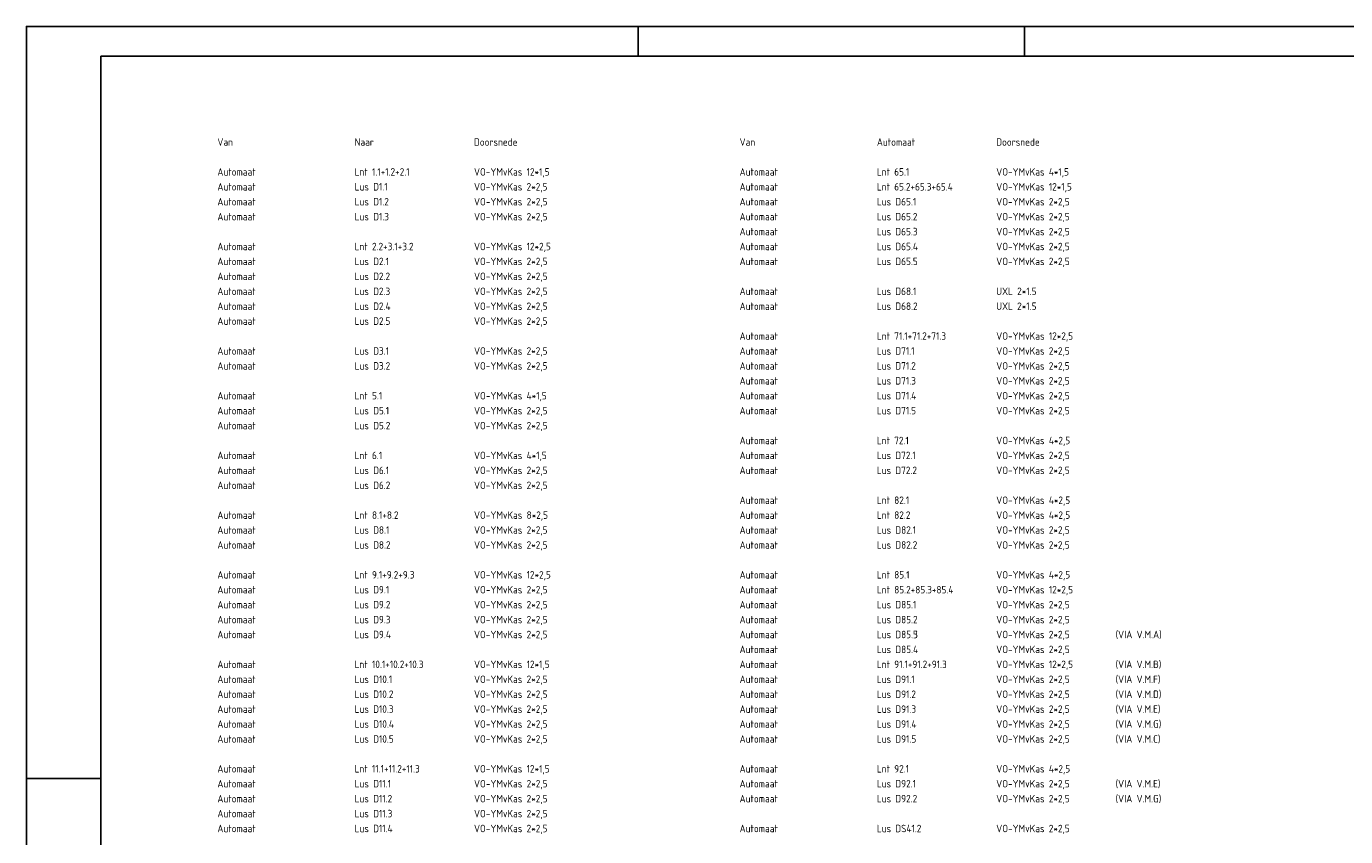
# Model space of a CAD drawing. Extents: x 124708 to 143435, y 487373 to 494715.
# Tile 16 of 32: x 142840 to 143062, y 487659 to 487795. Entities that reach past the tile are written whole.
import ezdxf

# ---------------------------------------------------------------- set-up
doc = ezdxf.new("R2010")
doc.units = 0
doc.header["$LTSCALE"] = 0.25
doc.header["$MEASUREMENT"] = 0
doc.layers.get('0').update_dxf_attribs({"linetype": 'CONTINUOUS'})
for name, color, linetype in [('01-CALQUE', 1, 'CONTINUOUS'), ('KABELLIJST', 7, 'CONTINUOUS'), ('MAATVOERING', 7, 'CONTINUOUS')]:
    doc.layers.add(name, color=color, linetype=linetype)
doc.styles.add('I020-0', font='isocp.shx', dxfattribs={"height": 1})
doc.styles.add('ISO', font='isocp.shx')

# ---------------------------------------------------------------- blocks, each defined once
blk = doc.blocks.new('NB_KAA0')
at = {"color": 1}
for p, q in [((205, 831), (205, 841)), ((334.5, 831), (334.5, 841)), ((0, 589), (24.75, 589))]:
    blk.add_line(p, q, dxfattribs=at)
blk.add_3dface([(1189, 0), (1189, 841), (0, 841), (0, 0)], dxfattribs=at)
at = {"color": 5}
blk.add_3dface([(1179, 10), (1179, 831), (25, 831), (25, 10)], dxfattribs=at)
at = {"layer": 'MAATVOERING', "style": 'I020-0', "flags": 1}
for tag in ['PLOTDATUM', 'FILENAAM']:
    blk.add_attdef(tag, (-285681, -974749), '', height=1, dxfattribs=at)
blk = doc.blocks.new('V_KBL')
at = {"layer": 'KABELLIJST', "linetype": 'CONTINUOUS', "style": 'ISO'}
for tag, p in [('A', (0, 0)), ('B', (46, 0)), ('C', (86, 0))]:
    blk.add_attdef(tag, p, '', height=2.5, dxfattribs=at)
at = {"layer": 'KABELLIJST', "linetype": 'CONTINUOUS', "style": 'ISO', "flags": 1}
for tag in ['D', 'E']:
    blk.add_attdef(tag, (86, 0), '', height=1.25, dxfattribs=at)

msp = doc.modelspace()

# ---------------------------------------------------------------- block references
at = {"layer": '01-CALQUE', "xscale": 0.5, "yscale": 0.5, "zscale": 0.5}
msp.add_blockref('NB_KAA0', (142840.5, 487374.5), dxfattribs=at)
at = {"layer": 'KABELLIJST', "xscale": 0.5, "yscale": 0.5, "zscale": 0.5}
for p, values in [((142872.5, 487775), {'A': 'Van', 'B': 'Naar', 'C': 'Doorsnede'}), ((142960, 487775), {'A': 'Van', 'B': 'Automaat', 'C': 'Doorsnede'}), ((142872.5, 487770), {'A': 'Automaat', 'B': 'Lnt 1.1+1.2+2.1', 'C': 'VO-YMvKas 12*1,5'}), ((142960, 487770), {'A': 'Automaat', 'B': 'Lnt 65.1', 'C': 'VO-YMvKas 4*1,5'}), ((142872.5, 487767.5), {'A': 'Automaat', 'B': 'Lus D1.1', 'C': 'VO-YMvKas 2*2,5'}), ((142960, 487767.5), {'A': 'Automaat', 'B': 'Lnt 65.2+65.3+65.4', 'C': 'VO-YMvKas 12*1,5'}), ((142872.5, 487765), {'A': 'Automaat', 'B': 'Lus D1.2', 'C': 'VO-YMvKas 2*2,5'}), ((142960, 487765), {'A': 'Automaat', 'B': 'Lus D65.1', 'C': 'VO-YMvKas 2*2,5'}), ((142872.5, 487762.5), {'A': 'Automaat', 'B': 'Lus D1.3', 'C': 'VO-YMvKas 2*2,5'}), ((142960, 487762.5), {'A': 'Automaat', 'B': 'Lus D65.2', 'C': 'VO-YMvKas 2*2,5'}), ((142960, 487760), {'A': 'Automaat', 'B': 'Lus D65.3', 'C': 'VO-YMvKas 2*2,5'}), ((142872.5, 487757.5), {'A': 'Automaat', 'B': 'Lnt 2.2+3.1+3.2', 'C': 'VO-YMvKas 12*2,5'}), ((142960, 487757.5), {'A': 'Automaat', 'B': 'Lus D65.4', 'C': 'VO-YMvKas 2*2,5'}), ((142872.5, 487755), {'A': 'Automaat', 'B': 'Lus D2.1', 'C': 'VO-YMvKas 2*2,5'}), ((142960, 487755), {'A': 'Automaat', 'B': 'Lus D65.5', 'C': 'VO-YMvKas 2*2,5'}), ((142872.5, 487752.5), {'A': 'Automaat', 'B': 'Lus D2.2', 'C': 'VO-YMvKas 2*2,5'}), ((142872.5, 487750), {'A': 'Automaat', 'B': 'Lus D2.3', 'C': 'VO-YMvKas 2*2,5'}), ((142960, 487750), {'A': 'Automaat', 'B': 'Lus D68.1', 'C': 'UXL 2*1.5'}), ((142872.5, 487747.5), {'A': 'Automaat', 'B': 'Lus D2.4', 'C': 'VO-YMvKas 2*2,5'}), ((142960, 487747.5), {'A': 'Automaat', 'B': 'Lus D68.2', 'C': 'UXL 2*1.5'}), ((142872.5, 487745), {'A': 'Automaat', 'B': 'Lus D2.5', 'C': 'VO-YMvKas 2*2,5'}), ((142960, 487742.5), {'A': 'Automaat', 'B': 'Lnt 71.1+71.2+71.3', 'C': 'VO-YMvKas 12*2,5'}), ((142872.5, 487740), {'A': 'Automaat', 'B': 'Lus D3.1', 'C': 'VO-YMvKas 2*2,5'}), ((142960, 487740), {'A': 'Automaat', 'B': 'Lus D71.1', 'C': 'VO-YMvKas 2*2,5'}), ((142872.5, 487737.5), {'A': 'Automaat', 'B': 'Lus D3.2', 'C': 'VO-YMvKas 2*2,5'}), ((142960, 487737.5), {'A': 'Automaat', 'B': 'Lus D71.2', 'C': 'VO-YMvKas 2*2,5'}), ((142960, 487735), {'A': 'Automaat', 'B': 'Lus D71.3', 'C': 'VO-YMvKas 2*2,5'}), ((142872.5, 487732.5), {'A': 'Automaat', 'B': 'Lnt 5.1', 'C': 'VO-YMvKas 4*1,5'}), ((142960, 487732.5), {'A': 'Automaat', 'B': 'Lus D71.4', 'C': 'VO-YMvKas 2*2,5'}), ((142872.5, 487730), {'A': 'Automaat', 'B': 'Lus D5.1', 'C': 'VO-YMvKas 2*2,5'}), ((142960, 487730), {'A': 'Automaat', 'B': 'Lus D71.5', 'C': 'VO-YMvKas 2*2,5'}), ((142872.5, 487727.5), {'A': 'Automaat', 'B': 'Lus D5.2', 'C': 'VO-YMvKas 2*2,5'}), ((142960, 487725), {'A': 'Automaat', 'B': 'Lnt 72.1', 'C': 'VO-YMvKas 4*2,5'}), ((142872.5, 487722.5), {'A': 'Automaat', 'B': 'Lnt 6.1', 'C': 'VO-YMvKas 4*1,5'}), ((142960, 487722.5), {'A': 'Automaat', 'B': 'Lus D72.1', 'C': 'VO-YMvKas 2*2,5'}), ((142872.5, 487720), {'A': 'Automaat', 'B': 'Lus D6.1', 'C': 'VO-YMvKas 2*2,5'}), ((142960, 487720), {'A': 'Automaat', 'B': 'Lus D72.2', 'C': 'VO-YMvKas 2*2,5'}), ((142872.5, 487717.5), {'A': 'Automaat', 'B': 'Lus D6.2', 'C': 'VO-YMvKas 2*2,5'}), ((142960, 487715), {'A': 'Automaat', 'B': 'Lnt 82.1', 'C': 'VO-YMvKas 4*2,5'}), ((142872.5, 487712.5), {'A': 'Automaat', 'B': 'Lnt 8.1+8.2', 'C': 'VO-YMvKas 8*2,5'}), ((142960, 487712.5), {'A': 'Automaat', 'B': 'Lnt 82.2', 'C': 'VO-YMvKas 4*2,5'}), ((142872.5, 487710), {'A': 'Automaat', 'B': 'Lus D8.1', 'C': 'VO-YMvKas 2*2,5'}), ((142960, 487710), {'A': 'Automaat', 'B': 'Lus D82.1', 'C': 'VO-YMvKas 2*2,5'}), ((142872.5, 487707.5), {'A': 'Automaat', 'B': 'Lus D8.2', 'C': 'VO-YMvKas 2*2,5'}), ((142960, 487707.5), {'A': 'Automaat', 'B': 'Lus D82.2', 'C': 'VO-YMvKas 2*2,5'}), ((142872.5, 487702.5), {'A': 'Automaat', 'B': 'Lnt 9.1+9.2+9.3', 'C': 'VO-YMvKas 12*2,5'}), ((142960, 487702.5), {'A': 'Automaat', 'B': 'Lnt 85.1', 'C': 'VO-YMvKas 4*2,5'}), ((142872.5, 487700), {'A': 'Automaat', 'B': 'Lus D9.1', 'C': 'VO-YMvKas 2*2,5'}), ((142960, 487700), {'A': 'Automaat', 'B': 'Lnt 85.2+85.3+85.4', 'C': 'VO-YMvKas 12*2,5'}), ((142872.5, 487697.5), {'A': 'Automaat', 'B': 'Lus D9.2', 'C': 'VO-YMvKas 2*2,5'}), ((142960, 487697.5), {'A': 'Automaat', 'B': 'Lus D85.1', 'C': 'VO-YMvKas 2*2,5'}), ((142872.5, 487695), {'A': 'Automaat', 'B': 'Lus D9.3', 'C': 'VO-YMvKas 2*2,5'}), ((142960, 487695), {'A': 'Automaat', 'B': 'Lus D85.2', 'C': 'VO-YMvKas 2*2,5'}), ((142872.5, 487692.5), {'A': 'Automaat', 'B': 'Lus D9.4', 'C': 'VO-YMvKas 2*2,5'}), ((142960, 487692.5), {'A': 'Automaat', 'B': 'Lus D85.3', 'C': 'VO-YMvKas 2*2,5'}), ((142960, 487690), {'A': 'Automaat', 'B': 'Lus D85.4', 'C': 'VO-YMvKas 2*2,5'}), ((142872.5, 487687.5), {'A': 'Automaat', 'B': 'Lnt 10.1+10.2+10.3', 'C': 'VO-YMvKas 12*1,5'}), ((142872.5, 487685), {'A': 'Automaat', 'B': 'Lus D10.1', 'C': 'VO-YMvKas 2*2,5'}), ((142872.5, 487682.5), {'A': 'Automaat', 'B': 'Lus D10.2', 'C': 'VO-YMvKas 2*2,5'}), ((142872.5, 487680), {'A': 'Automaat', 'B': 'Lus D10.3', 'C': 'VO-YMvKas 2*2,5'}), ((142872.5, 487677.5), {'A': 'Automaat', 'B': 'Lus D10.4', 'C': 'VO-YMvKas 2*2,5'}), ((142872.5, 487675), {'A': 'Automaat', 'B': 'Lus D10.5', 'C': 'VO-YMvKas 2*2,5'}), ((142872.5, 487670), {'A': 'Automaat', 'B': 'Lnt 11.1+11.2+11.3', 'C': 'VO-YMvKas 12*1,5'}), ((142960, 487670), {'A': 'Automaat', 'B': 'Lnt 92.1', 'C': 'VO-YMvKas 4*2,5'}), ((142872.5, 487667.5), {'A': 'Automaat', 'B': 'Lus D11.1', 'C': 'VO-YMvKas 2*2,5'}), ((142872.5, 487665), {'A': 'Automaat', 'B': 'Lus D11.2', 'C': 'VO-YMvKas 2*2,5'}), ((142872.5, 487662.5), {'A': 'Automaat', 'B': 'Lus D11.3', 'C': 'VO-YMvKas 2*2,5'}), ((142872.5, 487660), {'A': 'Automaat', 'B': 'Lus D11.4', 'C': 'VO-YMvKas 2*2,5'}), ((142960, 487660), {'A': 'Automaat', 'B': 'Lus DS41.2', 'C': 'VO-YMvKas 2*2,5'})]:
    msp.add_blockref('V_KBL', p, dxfattribs=at).add_auto_attribs(values)
at = {"layer": 'KABELLIJST'}
ref = msp.add_blockref('V_KBL', (142960, 487692.5), dxfattribs=dict(at, xscale=0.5, yscale=0.5, zscale=0.5))
ref.add_attrib('A', 'Automaat', (142960, 487692.5), dxfattribs={"linetype": 'CONTINUOUS', "height": 1.25, "style": 'ISO'})
ref.add_attrib('B', 'Lus D85.5', (142983, 487692.5), dxfattribs={"linetype": 'CONTINUOUS', "height": 1.25, "style": 'ISO'})
ref.add_attrib('C', 'VO-YMvKas 2*2,5', (143003, 487692.5), dxfattribs={"linetype": 'CONTINUOUS', "height": 1.25, "style": 'ISO'})
ref.add_attrib('D', '(VIA V.M.A)', (143023, 487692.5), dxfattribs={"linetype": 'CONTINUOUS', "height": 1.25, "style": 'ISO'})
ref = msp.add_blockref('V_KBL', (142960, 487687.5), dxfattribs=dict(at, xscale=0.5, yscale=0.5, zscale=0.5))
ref.add_attrib('A', 'Automaat', (142960, 487687.5), dxfattribs={"linetype": 'CONTINUOUS', "height": 1.25, "style": 'ISO'})
ref.add_attrib('B', 'Lnt 91.1+91.2+91.3', (142983, 487687.5), dxfattribs={"linetype": 'CONTINUOUS', "height": 1.25, "style": 'ISO'})
ref.add_attrib('C', 'VO-YMvKas 12*2,5', (143003, 487687.5), dxfattribs={"linetype": 'CONTINUOUS', "height": 1.25, "style": 'ISO'})
ref.add_attrib('D', '(VIA V.M.B)', (143023, 487687.5), dxfattribs={"linetype": 'CONTINUOUS', "height": 1.25, "style": 'ISO'})
ref = msp.add_blockref('V_KBL', (142960, 487685), dxfattribs=dict(at, xscale=0.5, yscale=0.5, zscale=0.5))
ref.add_attrib('A', 'Automaat', (142960, 487685), dxfattribs={"linetype": 'CONTINUOUS', "height": 1.25, "style": 'ISO'})
ref.add_attrib('B', 'Lus D91.1', (142983, 487685), dxfattribs={"linetype": 'CONTINUOUS', "height": 1.25, "style": 'ISO'})
ref.add_attrib('C', 'VO-YMvKas 2*2,5', (143003, 487685), dxfattribs={"linetype": 'CONTINUOUS', "height": 1.25, "style": 'ISO'})
ref.add_attrib('D', '(VIA V.M.F)', (143023, 487685), dxfattribs={"linetype": 'CONTINUOUS', "height": 1.25, "style": 'ISO'})
ref = msp.add_blockref('V_KBL', (142960, 487682.5), dxfattribs=dict(at, xscale=0.5, yscale=0.5, zscale=0.5))
ref.add_attrib('A', 'Automaat', (142960, 487682.5), dxfattribs={"linetype": 'CONTINUOUS', "height": 1.25, "style": 'ISO'})
ref.add_attrib('B', 'Lus D91.2', (142983, 487682.5), dxfattribs={"linetype": 'CONTINUOUS', "height": 1.25, "style": 'ISO'})
ref.add_attrib('C', 'VO-YMvKas 2*2,5', (143003, 487682.5), dxfattribs={"linetype": 'CONTINUOUS', "height": 1.25, "style": 'ISO'})
ref.add_attrib('D', '(VIA V.M.D)', (143023, 487682.5), dxfattribs={"linetype": 'CONTINUOUS', "height": 1.25, "style": 'ISO'})
ref = msp.add_blockref('V_KBL', (142960, 487680), dxfattribs=dict(at, xscale=0.5, yscale=0.5, zscale=0.5))
ref.add_attrib('A', 'Automaat', (142960, 487680), dxfattribs={"linetype": 'CONTINUOUS', "height": 1.25, "style": 'ISO'})
ref.add_attrib('B', 'Lus D91.3', (142983, 487680), dxfattribs={"linetype": 'CONTINUOUS', "height": 1.25, "style": 'ISO'})
ref.add_attrib('C', 'VO-YMvKas 2*2,5', (143003, 487680), dxfattribs={"linetype": 'CONTINUOUS', "height": 1.25, "style": 'ISO'})
ref.add_attrib('D', '(VIA V.M.E)', (143023, 487680), dxfattribs={"linetype": 'CONTINUOUS', "height": 1.25, "style": 'ISO'})
ref = msp.add_blockref('V_KBL', (142960, 487677.5), dxfattribs=dict(at, xscale=0.5, yscale=0.5, zscale=0.5))
ref.add_attrib('A', 'Automaat', (142960, 487677.5), dxfattribs={"linetype": 'CONTINUOUS', "height": 1.25, "style": 'ISO'})
ref.add_attrib('B', 'Lus D91.4', (142983, 487677.5), dxfattribs={"linetype": 'CONTINUOUS', "height": 1.25, "style": 'ISO'})
ref.add_attrib('C', 'VO-YMvKas 2*2,5', (143003, 487677.5), dxfattribs={"linetype": 'CONTINUOUS', "height": 1.25, "style": 'ISO'})
ref.add_attrib('D', '(VIA V.M.G)', (143023, 487677.5), dxfattribs={"linetype": 'CONTINUOUS', "height": 1.25, "style": 'ISO'})
ref = msp.add_blockref('V_KBL', (142960, 487675), dxfattribs=dict(at, xscale=0.5, yscale=0.5, zscale=0.5))
ref.add_attrib('A', 'Automaat', (142960, 487675), dxfattribs={"linetype": 'CONTINUOUS', "height": 1.25, "style": 'ISO'})
ref.add_attrib('B', 'Lus D91.5', (142983, 487675), dxfattribs={"linetype": 'CONTINUOUS', "height": 1.25, "style": 'ISO'})
ref.add_attrib('C', 'VO-YMvKas 2*2,5', (143003, 487675), dxfattribs={"linetype": 'CONTINUOUS', "height": 1.25, "style": 'ISO'})
ref.add_attrib('D', '(VIA V.M.C)', (143023, 487675), dxfattribs={"linetype": 'CONTINUOUS', "height": 1.25, "style": 'ISO'})
ref = msp.add_blockref('V_KBL', (142960, 487667.5), dxfattribs=dict(at, xscale=0.5, yscale=0.5, zscale=0.5))
ref.add_attrib('A', 'Automaat', (142960, 487667.5), dxfattribs={"linetype": 'CONTINUOUS', "height": 1.25, "style": 'ISO'})
ref.add_attrib('B', 'Lus D92.1', (142983, 487667.5), dxfattribs={"linetype": 'CONTINUOUS', "height": 1.25, "style": 'ISO'})
ref.add_attrib('C', 'VO-YMvKas 2*2,5', (143003, 487667.5), dxfattribs={"linetype": 'CONTINUOUS', "height": 1.25, "style": 'ISO'})
ref.add_attrib('D', '(VIA V.M.E)', (143023, 487667.5), dxfattribs={"linetype": 'CONTINUOUS', "height": 1.25, "style": 'ISO'})
ref = msp.add_blockref('V_KBL', (142960, 487665), dxfattribs=dict(at, xscale=0.5, yscale=0.5, zscale=0.5))
ref.add_attrib('A', 'Automaat', (142960, 487665), dxfattribs={"linetype": 'CONTINUOUS', "height": 1.25, "style": 'ISO'})
ref.add_attrib('B', 'Lus D92.2', (142983, 487665), dxfattribs={"linetype": 'CONTINUOUS', "height": 1.25, "style": 'ISO'})
ref.add_attrib('C', 'VO-YMvKas 2*2,5', (143003, 487665), dxfattribs={"linetype": 'CONTINUOUS', "height": 1.25, "style": 'ISO'})
ref.add_attrib('D', '(VIA V.M.G)', (143023, 487665), dxfattribs={"linetype": 'CONTINUOUS', "height": 1.25, "style": 'ISO'})

doc.saveas('drawing.dxf')
